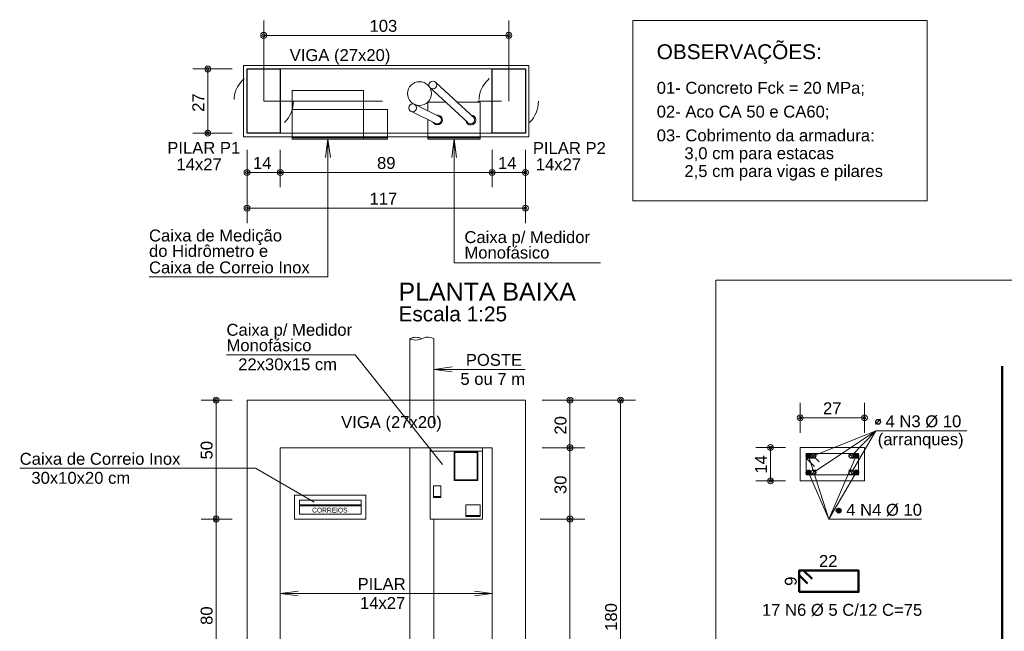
# Model space of a CAD drawing. Header units: millimetres. Extents: x 25.92 to 35.84, y 6.92 to 12.9.
# Tile 4 of 5: x 25.92 to 30.06, y 10.33 to 12.9. Entities that reach past the tile are written whole.
import ezdxf

# ---------------------------------------------------------------- set-up
doc = ezdxf.new("R2010")
doc.units = ezdxf.units.MM
doc.linetypes.add('ESTILO_TQS_0002', pattern=[0.4, 0.1, -0.3])
doc.linetypes.add('ESTILO_TQS_0003', pattern=[1.5, 0.5, -0.4, 0.1, -0.5])
doc.layers.get('0').update_dxf_attribs({"lineweight": 9})
for name, color, linetype, lineweight in [('1', 2, 'Continuous', 20), ('210', 254, 'ESTILO_TQS_0002', 9), ('214', 9, 'ESTILO_TQS_0003', 9), ('220', 4, 'Continuous', 50), ('221', 82, 'Continuous', 13), ('222', 160, 'Continuous', 60), ('224', 1, 'Continuous', 30), ('227', 1, 'Continuous', 30), ('239', 6, 'Continuous', 20), ('7', 9, 'Continuous', 5)]:
    doc.layers.add(name, color=color, linetype=linetype, lineweight=lineweight)
doc.styles.add('TQS_ARIAL', font='arial.ttf')

msp = doc.modelspace()

# ---------------------------------------------------------------- linework, layer by layer
at = {"linetype": 'Continuous'}
for p, q in [((27.0169, 12.6912), (27.9069, 12.6912)), ((27.9069, 12.4212), (27.0169, 12.4212)), ((26.8769, 9.2991), (26.8769, 11.2991)), ((26.8769, 11.2991), (28.0469, 11.2991)), ((28.0469, 9.2991), (28.0469, 11.2991)), ((27.0169, 9.4991), (27.0169, 11.0991)), ((27.0169, 11.0991), (27.9069, 11.0991)), ((27.9069, 9.4991), (27.9069, 11.0991))]:
    msp.add_line(p, q, dxfattribs=at)
for points in [[(28.4989, 12.8951), (29.7352, 12.8951), (29.7352, 12.1371), (28.4989, 12.1371), (28.4989, 12.8951)], [(31.5469, 9.3665), (31.5469, 11.804), (28.8469, 11.804), (28.8469, 7.129), (31.2512, 7.129)], [(29.2023, 10.9597), (29.4723, 10.9597), (29.4723, 11.0997), (29.2023, 11.0997), (29.2023, 10.9597)]]:
    msp.add_lwpolyline(points, dxfattribs=at)
at = {"layer": '210', "linetype": 'ESTILO_TQS_0002'}
for p, q in [((27.5619, 11.2991), (27.5619, 11.0991)), ((27.6619, 11.2991), (27.6619, 11.0991))]:
    msp.add_line(p, q, dxfattribs=at)
for centre in [(26.9469, 12.5562), (27.9769, 12.5562)]:
    msp.add_circle(centre, 0.125, dxfattribs=at)
at = {"layer": '214', "linetype": 'ESTILO_TQS_0003'}
for p, q in [((26.9469, 12.5562), (26.9469, 12.8951)), ((27.9769, 12.5562), (27.9769, 12.8951)), ((26.9469, 12.5562), (27.9769, 12.5562))]:
    msp.add_line(p, q, dxfattribs=at)
at = {"layer": '220', "linetype": 'Continuous'}
for p, q in [((30.051, 11.4415), (30.051, 9.4915)), ((29.1973, 10.5636), (29.2327, 10.5282)), ((29.2165, 10.5827), (29.2518, 10.5474))]:
    msp.add_line(p, q, dxfattribs=at)
msp.add_lwpolyline([(29.1973, 10.4927), (29.4473, 10.4927), (29.4473, 10.5827), (29.1973, 10.5827), (29.1973, 10.4927)], dxfattribs=at)
at = {"layer": '221', "linetype": 'Continuous'}
for p, q in [((26.9469, 12.8326), (27.9769, 12.8326)), ((26.8144, 12.6912), (26.6494, 12.6912)), ((26.7119, 12.4212), (26.7119, 12.6912)), ((26.8144, 12.4212), (26.6494, 12.4212)), ((26.8769, 12.3512), (26.8769, 12.1937)), ((27.0169, 12.3512), (27.0169, 12.1937)), ((27.9069, 12.3512), (27.9069, 12.1937)), ((28.0469, 12.3512), (28.0469, 12.1937)), ((26.8769, 12.2562), (27.0169, 12.2562)), ((27.0169, 12.2562), (27.9069, 12.2562)), ((27.9069, 12.2562), (28.0469, 12.2562)), ((26.8769, 12.1937), (26.8769, 12.0437)), ((28.0469, 12.1937), (28.0469, 12.0437)), ((28.0469, 12.1062), (26.8769, 12.1062)), ((26.8144, 11.2991), (26.6844, 11.2991)), ((26.7469, 10.7991), (26.7469, 11.2991)), ((28.1169, 11.2991), (28.2969, 11.2991)), ((28.2344, 11.0991), (28.2344, 11.2991)), ((28.2969, 11.2991), (28.5094, 11.2991)), ((28.4469, 9.4991), (28.4469, 11.2991)), ((29.2023, 11.1622), (29.2023, 11.2872)), ((29.4723, 11.1622), (29.4723, 11.2872)), ((29.2023, 11.2247), (29.4723, 11.2247)), ((29.5193, 11.1702), (29.2573, 11.0647)), ((29.2573, 10.9947), (29.5193, 11.1702)), ((29.4173, 11.0647), (29.5193, 11.1702)), ((29.5193, 11.1702), (29.4173, 10.9947)), ((29.5193, 11.1702), (29.9019, 11.1702)), ((28.1169, 11.0991), (28.2969, 11.0991)), ((28.2344, 10.7991), (28.2344, 11.0991)), ((29.1398, 11.0997), (29.0148, 11.0997)), ((29.0773, 10.9597), (29.0773, 11.0997)), ((29.3223, 10.798), (29.2373, 11.0647)), ((29.3223, 10.798), (29.4373, 11.0647)), ((29.2373, 10.9947), (29.3223, 10.798)), ((29.4373, 10.9947), (29.3223, 10.798)), ((29.1398, 10.9597), (29.0148, 10.9597)), ((26.8144, 10.7991), (26.6844, 10.7991)), ((26.7469, 9.9991), (26.7469, 10.7991)), ((28.1094, 10.7991), (28.2969, 10.7991)), ((28.2344, 9.4991), (28.2344, 10.7991)), ((29.3223, 10.798), (29.7124, 10.798))]:
    msp.add_line(p, q, dxfattribs=at)
for points in [[(27.4619, 10.4862), (27.0169, 10.4862), (27.0913, 10.4764), (27.0169, 10.4862), (27.0913, 10.496)], [(27.4619, 10.4862), (27.9069, 10.4862), (27.8326, 10.4764), (27.9069, 10.4862), (27.8326, 10.496)]]:
    msp.add_lwpolyline(points, dxfattribs=at)
for centre, radius in [((26.9469, 12.8326), 0.0124), ((26.9469, 12.8326), 0.0062), ((27.9769, 12.8326), 0.0124), ((27.9769, 12.8326), 0.0062), ((26.7119, 12.6912), 0.0124), ((26.7119, 12.6912), 0.0062), ((26.7119, 12.4212), 0.0124), ((26.7119, 12.4212), 0.0062), ((26.8769, 12.2562), 0.0124), ((26.8769, 12.2562), 0.0062), ((27.0169, 12.2562), 0.0124), ((27.0169, 12.2562), 0.0124), ((27.0169, 12.2562), 0.0062), ((27.0169, 12.2562), 0.0062), ((27.9069, 12.2562), 0.0124), ((27.9069, 12.2562), 0.0124), ((27.9069, 12.2562), 0.0062), ((27.9069, 12.2562), 0.0062), ((28.0469, 12.2562), 0.0124), ((28.0469, 12.2562), 0.0062), ((26.8769, 12.1062), 0.0124), ((26.8769, 12.1062), 0.0062), ((28.0469, 12.1062), 0.0124), ((28.0469, 12.1062), 0.0062), ((26.7469, 11.2991), 0.0124), ((26.7469, 11.2991), 0.0062), ((28.2344, 11.2991), 0.0124), ((28.2344, 11.2991), 0.0062), ((28.4469, 11.2991), 0.0124), ((28.4469, 11.2991), 0.0062), ((29.2023, 11.2247), 0.0124), ((29.2023, 11.2247), 0.0062), ((29.4723, 11.2247), 0.0124), ((29.4723, 11.2247), 0.0062), ((28.2344, 11.0991), 0.0124), ((28.2344, 11.0991), 0.0062), ((29.0773, 11.0997), 0.0124), ((29.0773, 11.0997), 0.0062), ((29.0773, 10.9597), 0.0124), ((29.0773, 10.9597), 0.0062), ((26.7469, 10.7991), 0.0124), ((26.7469, 10.7991), 0.0124), ((26.7469, 10.7991), 0.0062), ((26.7469, 10.7991), 0.0062), ((28.2344, 10.7991), 0.0124), ((28.2344, 10.7991), 0.0124), ((28.2344, 10.7991), 0.0062), ((28.2344, 10.7991), 0.0062)]:
    msp.add_circle(centre, radius, dxfattribs=at)
at = {"layer": '224', "linetype": 'Continuous'}
for p, q in [((29.5187, 11.1973), (29.5399, 11.2185)), ((29.2279, 11.0662), (29.2296, 11.0678)), ((29.2279, 11.0627), (29.2326, 11.0673)), ((29.2289, 11.0601), (29.2305, 11.0617)), ((29.2296, 11.0678), (29.2341, 11.0724)), ((29.2305, 11.0617), (29.2356, 11.0668)), ((29.2305, 11.0582), (29.2348, 11.0625)), ((29.2321, 11.0563), (29.2391, 11.0633)), ((29.2326, 11.0673), (29.2363, 11.0711)), ((29.2341, 11.0724), (29.2357, 11.074)), ((29.2348, 11.0625), (29.2386, 11.0663)), ((29.235, 11.0556), (29.2397, 11.0603)), ((29.2356, 11.0668), (29.2386, 11.0698)), ((29.2363, 11.0711), (29.2394, 11.0742)), ((29.238, 11.0551), (29.2457, 11.0628)), ((29.2386, 11.0698), (29.241, 11.0722)), ((29.2386, 11.0663), (29.2408, 11.0685)), ((29.2391, 11.0633), (29.2416, 11.0657)), ((29.2394, 11.0742), (29.2395, 11.0743)), ((29.2397, 11.0603), (29.2434, 11.064)), ((29.2408, 11.0685), (29.2426, 11.0703)), ((29.241, 11.0722), (29.2418, 11.073)), ((29.2416, 11.0657), (29.243, 11.0672)), ((29.2426, 11.0703), (29.244, 11.0717)), ((29.243, 11.0672), (29.2442, 11.0684)), ((29.2434, 11.064), (29.2446, 11.0652)), ((29.2442, 11.0684), (29.2455, 11.0697)), ((29.2444, 11.0579), (29.2451, 11.0587)), ((29.2446, 11.0652), (29.2453, 11.0659)), ((29.2453, 11.0659), (29.2459, 11.0665)), ((29.2457, 11.0628), (29.2472, 11.0642)), ((29.2459, 11.0665), (29.2465, 11.0671)), ((29.2467, 11.0541), (29.2679, 11.0753)), ((29.4067, 11.0753), (29.4279, 11.0541)), ((29.4289, 11.0628), (29.4275, 11.0642)), ((29.4288, 11.0665), (29.4282, 11.0671)), ((29.4294, 11.0659), (29.4288, 11.0665)), ((29.4367, 11.0551), (29.4289, 11.0628)), ((29.4304, 11.0684), (29.4291, 11.0697)), ((29.4301, 11.0652), (29.4294, 11.0659)), ((29.4303, 11.0579), (29.4295, 11.0587)), ((29.4312, 11.064), (29.4301, 11.0652)), ((29.4316, 11.0672), (29.4304, 11.0684)), ((29.432, 11.0703), (29.4306, 11.0717)), ((29.435, 11.0603), (29.4312, 11.064)), ((29.4331, 11.0657), (29.4316, 11.0672)), ((29.4339, 11.0685), (29.432, 11.0703)), ((29.4336, 11.0722), (29.4329, 11.073)), ((29.4355, 11.0633), (29.4331, 11.0657)), ((29.4361, 11.0698), (29.4336, 11.0722)), ((29.4361, 11.0663), (29.4339, 11.0685)), ((29.4397, 11.0556), (29.435, 11.0603)), ((29.4353, 11.0742), (29.4351, 11.0743)), ((29.4383, 11.0711), (29.4353, 11.0742)), ((29.4425, 11.0563), (29.4355, 11.0633)), ((29.4391, 11.0668), (29.4361, 11.0698)), ((29.4398, 11.0625), (29.4361, 11.0663)), ((29.4421, 11.0673), (29.4383, 11.0711)), ((29.4406, 11.0724), (29.439, 11.074)), ((29.4441, 11.0617), (29.4391, 11.0668)), ((29.4441, 11.0582), (29.4398, 11.0625)), ((29.4451, 11.0678), (29.4406, 11.0724)), ((29.4467, 11.0627), (29.4421, 11.0673)), ((29.4457, 11.0601), (29.4441, 11.0617)), ((29.4467, 11.0662), (29.4451, 11.0678)), ((29.2279, 10.9962), (29.2296, 10.9978)), ((29.2279, 10.9927), (29.2326, 10.9973)), ((29.2289, 10.9901), (29.2305, 10.9917)), ((29.2296, 10.9978), (29.2341, 11.0024)), ((29.2305, 10.9917), (29.2356, 10.9968)), ((29.2305, 10.9882), (29.2348, 10.9925)), ((29.2321, 10.9863), (29.2391, 10.9933)), ((29.2326, 10.9973), (29.2363, 11.0011)), ((29.2341, 11.0024), (29.2357, 11.004)), ((29.2348, 10.9925), (29.2386, 10.9963)), ((29.235, 10.9856), (29.2397, 10.9903)), ((29.2356, 10.9968), (29.2386, 10.9998)), ((29.2363, 11.0011), (29.2394, 11.0042)), ((29.238, 10.9851), (29.2457, 10.9928)), ((29.2386, 10.9998), (29.241, 11.0022)), ((29.2386, 10.9963), (29.2408, 10.9985)), ((29.2391, 10.9933), (29.2416, 10.9957)), ((29.2394, 11.0042), (29.2395, 11.0043)), ((29.2397, 10.9903), (29.2434, 10.994)), ((29.2408, 10.9985), (29.2426, 11.0003)), ((29.241, 11.0022), (29.2418, 11.003)), ((29.2416, 10.9957), (29.243, 10.9972)), ((29.2426, 11.0003), (29.244, 11.0017)), ((29.243, 10.9972), (29.2442, 10.9984)), ((29.2434, 10.994), (29.2446, 10.9952)), ((29.2442, 10.9984), (29.2455, 10.9997)), ((29.2444, 10.9879), (29.2451, 10.9887)), ((29.2446, 10.9952), (29.2453, 10.9959)), ((29.2453, 10.9959), (29.2459, 10.9965)), ((29.2457, 10.9928), (29.2472, 10.9942)), ((29.2459, 10.9965), (29.2465, 10.9971)), ((29.2467, 10.9841), (29.2679, 11.0053)), ((29.4067, 11.0053), (29.4279, 10.9841)), ((29.4289, 10.9928), (29.4275, 10.9942)), ((29.4288, 10.9965), (29.4282, 10.9971)), ((29.4294, 10.9959), (29.4288, 10.9965)), ((29.4367, 10.9851), (29.4289, 10.9928)), ((29.4304, 10.9984), (29.4291, 10.9997)), ((29.4301, 10.9952), (29.4294, 10.9959)), ((29.4303, 10.9879), (29.4295, 10.9887)), ((29.4312, 10.994), (29.4301, 10.9952)), ((29.4316, 10.9972), (29.4304, 10.9984)), ((29.432, 11.0003), (29.4306, 11.0017)), ((29.435, 10.9903), (29.4312, 10.994)), ((29.4331, 10.9957), (29.4316, 10.9972)), ((29.4339, 10.9985), (29.432, 11.0003)), ((29.4336, 11.0022), (29.4329, 11.003)), ((29.4355, 10.9933), (29.4331, 10.9957)), ((29.4361, 10.9998), (29.4336, 11.0022)), ((29.4361, 10.9963), (29.4339, 10.9985)), ((29.4397, 10.9856), (29.435, 10.9903)), ((29.4353, 11.0042), (29.4351, 11.0043)), ((29.4383, 11.0011), (29.4353, 11.0042)), ((29.4425, 10.9863), (29.4355, 10.9933)), ((29.4391, 10.9968), (29.4361, 10.9998)), ((29.4398, 10.9925), (29.4361, 10.9963)), ((29.4421, 10.9973), (29.4383, 11.0011)), ((29.4406, 11.0024), (29.439, 11.004)), ((29.4441, 10.9917), (29.4391, 10.9968)), ((29.4441, 10.9882), (29.4398, 10.9925)), ((29.4451, 10.9978), (29.4406, 11.0024)), ((29.4467, 10.9927), (29.4421, 10.9973)), ((29.4457, 10.9901), (29.4441, 10.9917)), ((29.4467, 10.9962), (29.4451, 10.9978)), ((29.3598, 10.8425), (29.3608, 10.8434)), ((29.3621, 10.8412), (29.3651, 10.8442)), ((29.367, 10.8425), (29.3675, 10.8431)), ((29.3544, 10.837), (29.3551, 10.8377)), ((29.3544, 10.8335), (29.3581, 10.8372)), ((29.3549, 10.8304), (29.3556, 10.8312)), ((29.3551, 10.8377), (29.3598, 10.8425)), ((29.3556, 10.8312), (29.3611, 10.8366)), ((29.3565, 10.8285), (29.3599, 10.832)), ((29.3581, 10.8372), (29.3621, 10.8412)), ((29.3581, 10.8266), (29.3642, 10.8327)), ((29.3599, 10.832), (29.3641, 10.8361)), ((29.3605, 10.8254), (29.3635, 10.8285)), ((29.3611, 10.8366), (29.3643, 10.8399)), ((29.3635, 10.8285), (29.3685, 10.8335)), ((29.3635, 10.8249), (29.3719, 10.8333)), ((29.3641, 10.8361), (29.3666, 10.8386)), ((29.3642, 10.8327), (29.3671, 10.8356)), ((29.3643, 10.8399), (29.367, 10.8425)), ((29.3666, 10.8386), (29.3686, 10.8406)), ((29.3671, 10.8356), (29.3688, 10.8373)), ((29.3682, 10.8261), (29.3722, 10.8301)), ((29.3685, 10.8335), (29.3701, 10.8351)), ((29.3686, 10.8406), (29.3698, 10.8418)), ((29.3688, 10.8373), (29.3702, 10.8387)), ((29.3701, 10.8351), (29.371, 10.836)), ((29.3702, 10.8387), (29.3717, 10.8402)), ((29.371, 10.836), (29.3718, 10.8368)), ((29.3718, 10.8368), (29.3726, 10.8376)), ((29.3719, 10.8333), (29.3728, 10.8342)), ((29.3728, 10.8342), (29.3731, 10.8345)), ((29.3731, 10.8345), (29.3733, 10.8347)), ((29.3733, 10.8347), (29.3734, 10.8348)), ((29.3734, 10.8348), (29.3736, 10.835))]:
    msp.add_line(p, q, dxfattribs=at)
for centre in [(29.5293, 11.2079), (29.2373, 11.0647), (29.2573, 11.0647), (29.4173, 11.0647), (29.4373, 11.0647), (29.2373, 10.9947), (29.2573, 10.9947), (29.4173, 10.9947), (29.4373, 10.9947), (29.3638, 10.8344)]:
    msp.add_circle(centre, 0.01, dxfattribs=at)
at = {"layer": '227', "linetype": 'Continuous'}
for points in [[(26.8769, 12.6912), (27.0169, 12.6912), (27.0169, 12.4212), (26.8769, 12.4212), (26.8769, 12.6912)], [(27.9069, 12.6912), (28.0469, 12.6912), (28.0469, 12.4212), (27.9069, 12.4212), (27.9069, 12.6912)]]:
    msp.add_lwpolyline(points, dxfattribs=at)
at = {"layer": '239', "linetype": 'Continuous'}
for p, q in [((29.2273, 11.0556), (29.2627, 11.0202)), ((29.2465, 11.0747), (29.2818, 11.0394))]:
    msp.add_line(p, q, dxfattribs=at)
msp.add_lwpolyline([(29.2273, 10.9847), (29.4473, 10.9847), (29.4473, 11.0747), (29.2273, 11.0747), (29.2273, 10.9847)], dxfattribs=at)
at = {"layer": '7', "linetype": 'Continuous'}
for p, q in [((27.8312, 12.4858), (27.6718, 12.6327)), ((27.8034, 12.4679), (27.644, 12.6148)), ((27.6845, 12.4917), (27.5802, 12.5428)), ((27.6701, 12.462), (27.566, 12.5134)), ((27.6373, 12.4112), (27.6373, 12.4782)), ((27.3669, 12.4012), (27.0669, 12.4012)), ((27.0669, 12.4012), (27.0669, 12.3962)), ((27.0669, 12.3962), (27.4669, 12.3962)), ((27.4669, 12.4012), (27.4669, 12.3962)), ((27.6373, 12.4112), (27.6373, 12.3962)), ((27.6373, 12.4012), (27.8573, 12.4012)), ((27.6373, 12.3962), (27.8573, 12.3962)), ((27.8573, 12.3962), (27.8573, 12.4062)), ((27.8573, 12.3962), (27.8573, 12.4012)), ((27.5619, 11.2991), (27.5619, 11.5575)), ((27.6619, 11.2991), (27.6619, 11.5575)), ((26.7906, 11.4897), (27.3321, 11.4897)), ((27.699, 11.0286), (27.3321, 11.4897)), ((27.5619, 11.0991), (27.5619, 9.4991)), ((27.6469, 11.0841), (27.8669, 11.0841)), ((26.9122, 11.0123), (25.9214, 11.0123)), ((26.9122, 11.0123), (27.1585, 10.8701)), ((27.6609, 10.8941), (27.6909, 10.8941)), ((27.0969, 10.8591), (27.3569, 10.8591)), ((27.0969, 10.8541), (27.3569, 10.8541)), ((27.7969, 10.8141), (27.8569, 10.8141)), ((27.6619, 10.7991), (27.6619, 9.4991))]:
    msp.add_line(p, q, dxfattribs=at)
for points in [[(26.8619, 12.7062), (28.0619, 12.7062), (28.0619, 12.4062), (26.8619, 12.4062), (26.8619, 12.7062)], [(27.0669, 12.4112), (27.0669, 12.6012), (27.3669, 12.6012), (27.3669, 12.4112)], [(27.6373, 12.5148), (27.6373, 12.5524), (27.7117, 12.5524)], [(27.8573, 12.4062), (27.8573, 12.5524), (27.7588, 12.5524)], [(27.4669, 12.4112), (27.4669, 12.5212), (27.0669, 12.5212), (27.0669, 12.4112)], [(26.465, 11.8169), (27.2169, 11.8169), (27.2169, 12.3962), (27.2271, 12.3194), (27.2169, 12.3962), (27.2068, 12.3194)], [(27.3669, 12.4112), (27.3669, 12.3962), (27.0669, 12.3962), (27.0669, 12.4112)], [(27.4669, 12.4112), (27.4669, 12.4012), (27.0669, 12.4012), (27.0669, 12.4112)], [(28.362, 11.876), (27.7473, 11.876), (27.7473, 12.3962), (27.7372, 12.3194), (27.7473, 12.3962), (27.7574, 12.3194)], [(27.5619, 11.5575), (27.5659, 11.5557), (27.5697, 11.5543), (27.575, 11.5528), (27.5839, 11.5515), (27.5937, 11.5519), (27.6022, 11.5536), (27.6064, 11.5551), (27.6119, 11.5575)], [(27.6619, 11.5575), (27.658, 11.5594), (27.6542, 11.5608), (27.6489, 11.5623), (27.64, 11.5636), (27.6302, 11.5632), (27.6217, 11.5614), (27.6175, 11.56), (27.6119, 11.5575)], [(28.0465, 11.4283), (27.6619, 11.4283), (27.7388, 11.4182), (27.6619, 11.4283), (27.7388, 11.4384)], [(27.8669, 10.7991), (27.6469, 10.7991), (27.6469, 11.0991), (27.8669, 11.0991), (27.8669, 10.7991)], [(27.8474, 10.9616), (27.7474, 10.9616), (27.7474, 11.0816), (27.8474, 11.0816), (27.8474, 10.9616)], [(27.8449, 10.9641), (27.7499, 10.9641), (27.7499, 11.0791), (27.8449, 11.0791), (27.8449, 10.9641)], [(27.6909, 10.8891), (27.6609, 10.8891), (27.6609, 10.9391), (27.6909, 10.9391), (27.6909, 10.8891)], [(27.0769, 10.7991), (27.3769, 10.7991), (27.3769, 10.8991), (27.0769, 10.8991), (27.0769, 10.7991)], [(27.0969, 10.8191), (27.3569, 10.8191), (27.3569, 10.8791), (27.0969, 10.8791), (27.0969, 10.8191)], [(27.8569, 10.8091), (27.7969, 10.8091), (27.7969, 10.8591), (27.8569, 10.8591), (27.8569, 10.8091)]]:
    msp.add_lwpolyline(points, dxfattribs=at)
for centre, radius in [((27.6019, 12.5878), 0.05), ((27.6579, 12.6238), 0.0165), ((27.573, 12.5279), 0.0165)]:
    msp.add_circle(centre, radius, dxfattribs=at)
for centre, radius, start, end in [((27.6773, 12.4768), 0.021, 205.4995, 102.119), ((27.6773, 12.4768), 0.0165, 243.2482, 64.182), ((27.8173, 12.4768), 0.021, 186.8325, 87.8402), ((27.8173, 12.4768), 0.0165, 212.742, 61.9308), ((27.5869, 11.5073), 0.0561, 63.5581, 116.4419)]:
    msp.add_arc(centre, radius, start, end, dxfattribs=at)

# ---------------------------------------------------------------- texts
at = {"linetype": 'Continuous', "style": 'TQS_ARIAL'}
for s, height, p in [('OBSERVAÇÕES:', 0.0625, (28.5989, 12.7326)), ('01- Concreto Fck = 20 MPa;', 0.05, (28.5989, 12.5871)), ('02- Aco CA 50 e CA60;', 0.05, (28.5989, 12.4871)), ('03- Cobrimento da armadura:', 0.05, (28.5989, 12.3871)), ('      3,0 cm para estacas', 0.05, (28.5989, 12.3121)), ('      2,5 cm para vigas e pilares', 0.05, (28.5989, 12.2371)), ('Escala 1:25', 0.0625, (27.5137, 11.6302))]:
    msp.add_text(s, height=height, dxfattribs=at).set_placement(p)
at = {"layer": '1', "linetype": 'Continuous', "style": 'TQS_ARIAL'}
msp.add_text('17 N6 %%c 5 C/12 C=75', height=0.05, dxfattribs=at).set_placement((29.0411, 10.3923))
at = {"layer": '221', "linetype": 'Continuous', "style": 'TQS_ARIAL'}
for s, p in [('103', (27.3919, 12.8476)), ('VIGA (27x20)', (27.0563, 12.7247)), ('PILAR P1', (26.5417, 12.3348)), ('PILAR P2', (28.0784, 12.334)), ('14x27', (26.5805, 12.2654)), ('14', (26.9019, 12.2712)), ('89', (27.4233, 12.2712)), ('14', (27.9319, 12.2712)), ('14x27', (28.0907, 12.2654)), ('117', (27.3919, 12.1212)), ('27', (29.2979, 11.2397)), ('VIGA (27x20)', (27.2725, 11.1817)), ('4 N3 %%c 10', (29.5608, 11.1852)), ('(arranques)', (29.5279, 11.1095)), ('4 N4 %%c 10', (29.3955, 10.813)), ('22', (29.281, 10.5977)), ('PILAR', (27.3418, 10.5012)), ('14x27', (27.3517, 10.4212))]:
    msp.add_text(s, height=0.05, dxfattribs=at).set_placement(p)
for s, p in [('27', (26.6969, 12.5112)), ('20', (28.2194, 11.1541)), ('50', (26.7319, 11.0497)), ('14', (29.0623, 10.99)), ('30', (28.2194, 10.9041)), ('9', (29.1873, 10.5183)), ('180', (28.4319, 10.3291)), ('80', (26.7319, 10.3541))]:
    msp.add_text(s, height=0.05, rotation=90, dxfattribs=at).set_placement(p)
at = {"layer": '222', "linetype": 'Continuous', "style": 'TQS_ARIAL'}
msp.add_text('PLANTA BAIXA', height=0.075, dxfattribs=at).set_placement((27.5137, 11.7177))
at = {"layer": '7', "linetype": 'Continuous', "style": 'TQS_ARIAL'}
for s, height, p in [('Caixa de Medição', 0.05, (26.465, 11.9662)), ('Caixa p/ Medidor', 0.05, (27.7907, 11.9594)), ('do Hidrômetro e', 0.05, (26.465, 11.9012)), ('Monofásico', 0.05, (27.7907, 11.8944)), ('Caixa de Correio Inox', 0.05, (26.465, 11.8319)), ('Caixa p/ Medidor', 0.05, (26.7906, 11.5697)), ('Monofásico', 0.05, (26.7906, 11.5047)), ('22x30x15 cm', 0.05, (26.8398, 11.4247)), ('POSTE', 0.05, (27.7965, 11.4433)), ('5 ou 7 m', 0.05, (27.7738, 11.3633)), ('Caixa de Correio Inox', 0.05, (25.9214, 11.0273)), ('30x10x20 cm', 0.05, (25.9706, 10.9473)), ('CORREIOS', 0.02, (27.1505, 10.8266))]:
    msp.add_text(s, height=height, dxfattribs=at).set_placement(p)

doc.saveas('drawing.dxf')
